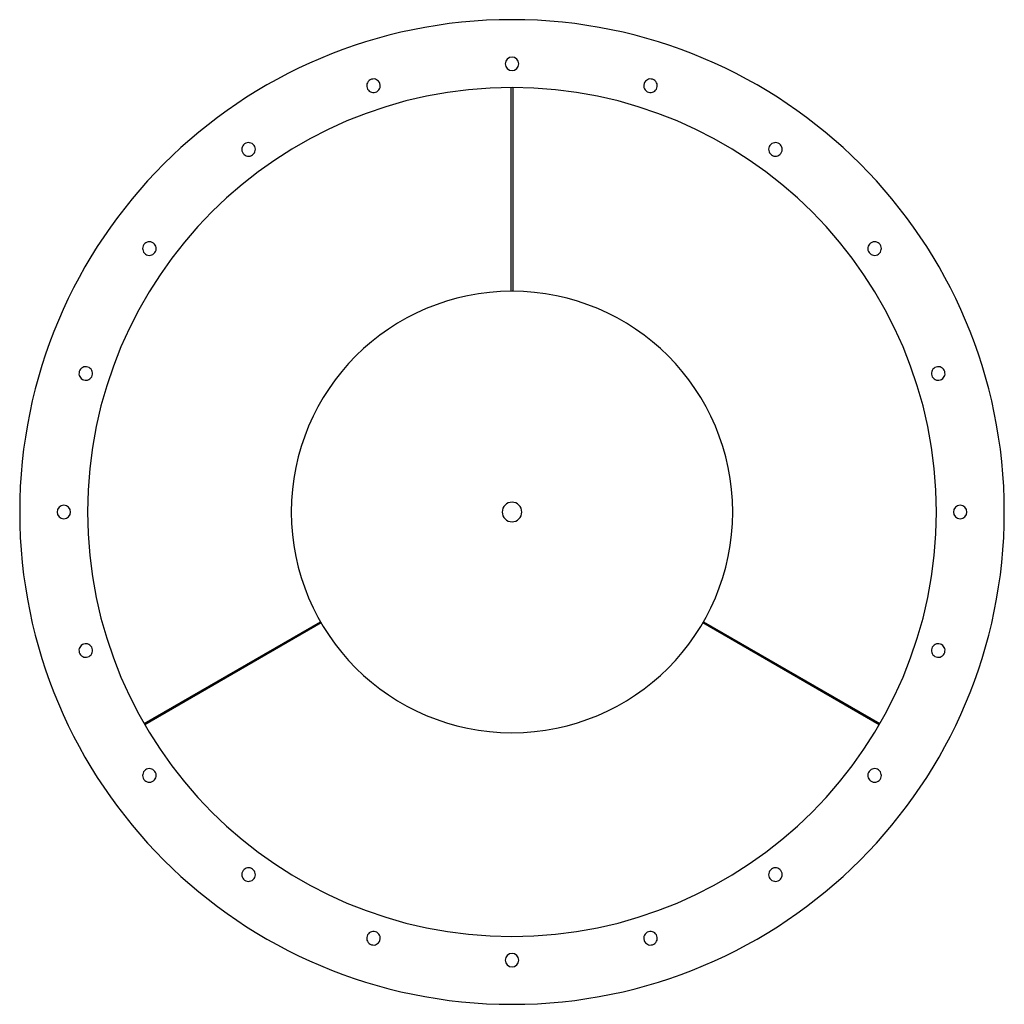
# Model space of a CAD drawing. Header units: millimetres. Extents: x -725 to 725, y -725 to 725.
import ezdxf

# ---------------------------------------------------------------- set-up
doc = ezdxf.new("R2010")
doc.units = ezdxf.units.MM
doc.layers.add('HIDDEN', color=7, linetype='Continuous')
doc.layers.add('THICK', color=7, linetype='Continuous')

msp = doc.modelspace()

# ---------------------------------------------------------------- linework, layer by layer
at = {"layer": 'HIDDEN'}
for p, q in [((-1, 625), (-1, 625)), ((1, 625), (1, 625)), ((-1, 325), (-1, 325)), ((1, 325), (1, 325)), ((-282, -161.6), (-282, -161.6)), ((-281, -163.4), (-281, -163.4)), ((281, -163.4), (281, -163.4)), ((282, -161.6), (282, -161.6)), ((-541.8, -311.6), (-541.8, -311.6)), ((-540.8, -313.4), (-540.8, -313.4)), ((540.8, -313.4), (540.8, -313.4)), ((541.8, -311.6), (541.8, -311.6))]:
    msp.add_line(p, q, dxfattribs=at)
at = {"layer": 'THICK'}
for p, q in [((-1, 325), (-1, 625)), ((1, 625), (1, 325)), ((-541.8, -311.6), (-282, -161.6)), ((-281, -163.4), (-540.8, -313.4)), ((540.8, -313.4), (281, -163.4)), ((282, -161.6), (541.8, -311.6))]:
    msp.add_line(p, q, dxfattribs=at)
for centre, radius, start, end in [((0, 0), 725, 0, 180), ((0, 660), 10, 90, 270), ((0, 660), 10, 270, 90), ((0, 0), 625, 0, 180), ((-204, 627.7), 10, 108, 288), ((-204, 627.7), 10, 288, 108), ((204, 627.7), 10, 72, 252), ((204, 627.7), 10, 252, 72), ((-387.9, 534), 10, 126, 306), ((-387.9, 534), 10, 306, 126), ((387.9, 534), 10, 54, 234), ((387.9, 534), 10, 234, 54), ((-534, 387.9), 10, 144, 324), ((-534, 387.9), 10, 324, 144), ((534, 387.9), 10, 36, 216), ((534, 387.9), 10, 216, 36), ((0, 0), 325, 0, 180), ((-627.7, 204), 10, 162, 342), ((-627.7, 204), 10, 342, 162), ((627.7, 204), 10, 18, 198), ((627.7, 204), 10, 198, 18), ((0, 0), 725, 180, 0), ((-660, 0), 10, 0, 180), ((-660, 0), 10, 180, 0), ((0, 0), 625, 180, 0), ((0, 0), 14.5, 0, 180), ((0, 0), 14.5, 180, 0), ((660, 0), 10, 0, 180), ((0, 0), 325, 180, 270), ((0, 0), 325, 270, 0), ((660, 0), 10, 180, 0), ((-627.7, -204), 10, 18, 198), ((-627.7, -204), 10, 198, 18), ((627.7, -204), 10, 162, 342), ((627.7, -204), 10, 342, 162), ((-534, -387.9), 10, 36, 216), ((-534, -387.9), 10, 216, 36), ((534, -387.9), 10, 144, 324), ((534, -387.9), 10, 324, 144), ((-387.9, -534), 10, 54, 234), ((-387.9, -534), 10, 234, 54), ((387.9, -534), 10, 126, 306), ((387.9, -534), 10, 306, 126), ((-204, -627.7), 10, 72, 252), ((-204, -627.7), 10, 252, 72), ((204, -627.7), 10, 108, 288), ((204, -627.7), 10, 288, 108), ((0, -660), 10, 90, 270), ((0, -660), 10, 270, 90)]:
    msp.add_arc(centre, radius, start, end, dxfattribs=at)

doc.saveas('drawing.dxf')
